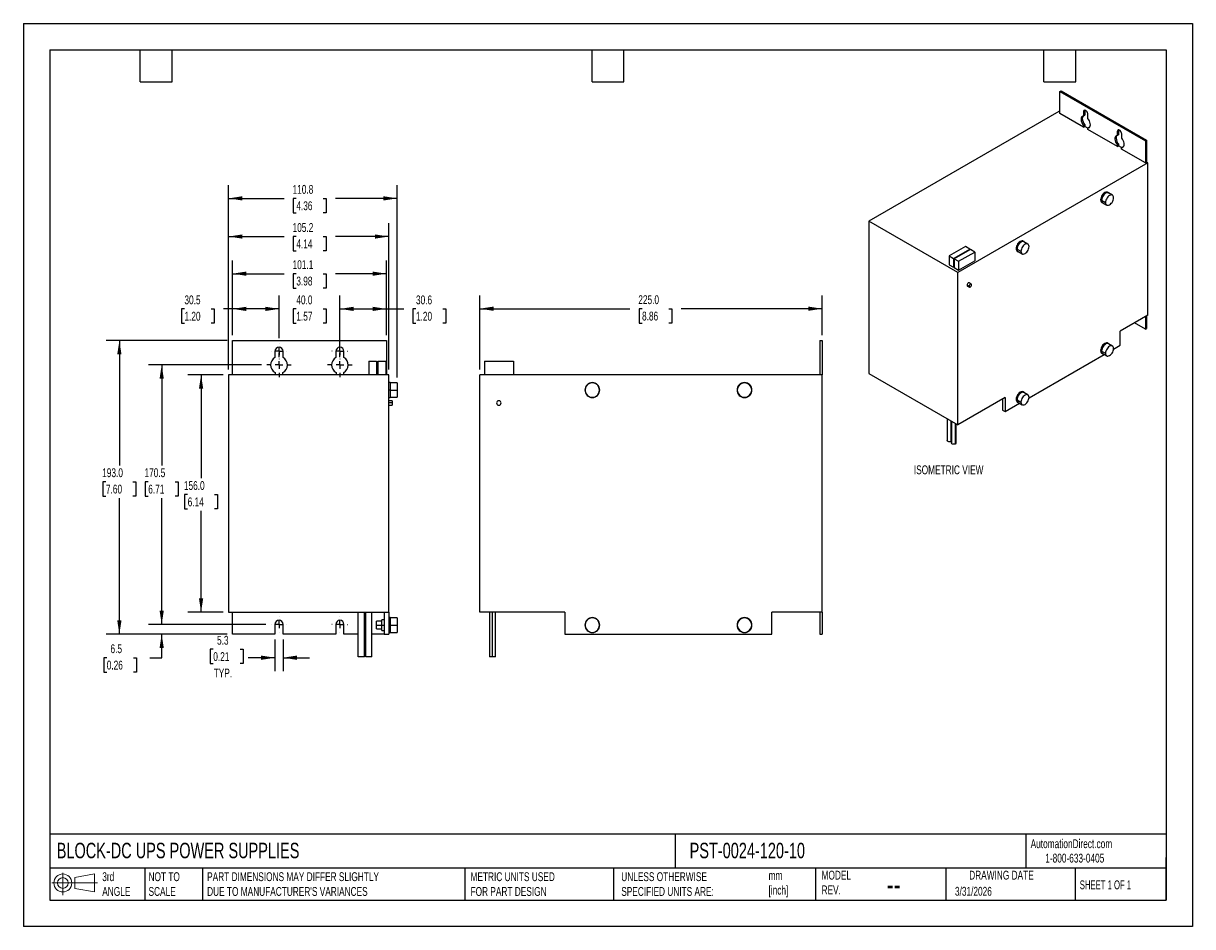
# Model space of a CAD drawing. Header units: millimetres. Extents: x 0 to 768, y 0 to 594.
import ezdxf

# ---------------------------------------------------------------- set-up
doc = ezdxf.new("R2010")
doc.units = ezdxf.units.MM
doc.header["$LTSCALE"] = 2.75
doc.linetypes.add('CENTERX2', pattern=[20.32, 12.7, -2.54, 2.54, -2.54])
doc.layers.add('CENTER', color=40, linetype='CENTERX2')
doc.layers.add('DIMENSIONS', color=140, linetype='Continuous', lineweight=25)
doc.layers.add('TEXT', color=140, linetype='Continuous', lineweight=25)
doc.styles.add('SLDTEXTSTYLE0', font='TXT', dxfattribs={"width": 0.7})
doc.styles.add('SLDTEXTSTYLE1', font='TXT', dxfattribs={"width": 0.65})
doc.dimstyles.new('SLDDIMSTYLE0', dxfattribs={"dimtxt": 5.934521, "dimasz": 9.0805, "dimexe": 0, "dimexo": 0.0625, "dimgap": 1.48363, "dimtad": 0, "dimtih": 1, "dimtoh": 1, "dimdec": 1, "dimrnd": 1e-09, "dimzin": 4, "dimdsep": 46, "dimtxsty": 'SLDTEXTSTYLE0', "dimsah": 1, "dimcen": 0.09, "dimadec": 0, "dimazin": 1, "dimtfac": 1, "dimtdec": 1, "dimtofl": 0, "dimtmove": 0, "dimatfit": 3, "dimfxl": 0, "dimfrac": 2, "dimtolj": 1, "dimtzin": 12, "dimarcsym": 0})
doc.dimstyles.new('SLDDIMSTYLE1', dxfattribs={"dimtxt": 5.934521, "dimasz": 9.0805, "dimexe": 0, "dimexo": 0.0625, "dimgap": 1.48363, "dimtad": 0, "dimtih": 1, "dimtoh": 1, "dimdec": 1, "dimrnd": 1e-09, "dimzin": 4, "dimdsep": 46, "dimtxsty": 'SLDTEXTSTYLE0', "dimsah": 1, "dimcen": 0.09, "dimadec": 0, "dimazin": 1, "dimtfac": 1, "dimtdec": 1, "dimtmove": 0, "dimatfit": 0, "dimfxl": 0, "dimfrac": 2, "dimtolj": 1, "dimtzin": 12, "dimarcsym": 0})
doc.dimstyles.new('SLDDIMSTYLE2', dxfattribs={"dimtxt": 5.934521, "dimasz": 9.0805, "dimexe": 0, "dimexo": 0.0625, "dimgap": 1.48363, "dimtad": 0, "dimtih": 1, "dimtoh": 1, "dimdec": 1, "dimrnd": 1e-09, "dimzin": 12, "dimdsep": 46, "dimtxsty": 'SLDTEXTSTYLE0', "dimsah": 1, "dimcen": 0.09, "dimadec": 0, "dimazin": 3, "dimtfac": 1, "dimtdec": 1, "dimtofl": 0, "dimtmove": 0, "dimatfit": 3, "dimfxl": 0, "dimfrac": 2, "dimtolj": 1, "dimtzin": 12, "dimarcsym": 0})
doc.dimstyles.new('SLDDIMSTYLE3', dxfattribs={"dimtxt": 5.934521, "dimasz": 9.0805, "dimexe": 0, "dimexo": 0.0625, "dimgap": 1.48363, "dimtad": 0, "dimtih": 1, "dimtoh": 1, "dimdec": 1, "dimrnd": 1e-09, "dimzin": 12, "dimdsep": 46, "dimtxsty": 'SLDTEXTSTYLE0', "dimsah": 1, "dimcen": 0.09, "dimadec": 0, "dimazin": 3, "dimtfac": 1, "dimtdec": 1, "dimtmove": 0, "dimatfit": 0, "dimfxl": 0, "dimfrac": 2, "dimtolj": 1, "dimtzin": 12, "dimarcsym": 0})

# ---------------------------------------------------------------- blocks, each defined once
blk = doc.blocks.new('Block11')
at = {"color": 7, "linetype": 'Continuous', "lineweight": 18}
for p, q in [((0, 7.92), (29.9, 7.92)), ((7.12, 14.6), (7.12, 0)), ((15.07, 11.46), (27.98, 13.84)), ((15.07, 4.39), (15.07, 11.46)), ((27.98, 13.84), (27.98, 2.01)), ((15.07, 4.39), (27.98, 2.01))]:
    blk.add_line(p, q, dxfattribs=at)
for radius in [5.91, 3.54]:
    blk.add_circle((7.12, 7.92), radius, dxfattribs=at)
blk = doc.blocks.new('Block12')
at = {"color": 7, "linetype": 'Continuous'}
blk.add_blockref('Block11', (0, 0), dxfattribs=at)
blk = doc.blocks.new('_D')
at = {"layer": 'DIMENSIONS'}
for p, q in [((299.88, 366.2), (299.88, 414.91)), ((524.88, 388.7), (524.88, 414.91)), ((299.88, 406.18), (398.51, 406.18)), ((406.55, 406.18), (404.56, 406.18)), ((404.56, 406.18), (404.56, 396.75)), ((424.19, 406.18), (426.18, 406.18)), ((426.18, 406.18), (426.18, 396.75)), ((524.88, 406.18), (432.23, 406.18)), ((404.56, 396.75), (406.55, 396.75)), ((426.18, 396.75), (424.19, 396.75))]:
    blk.add_line(p, q, dxfattribs=at)
for points in [[(299.88, 406.18), (308.96, 404.78), (308.96, 407.58)], [(524.88, 406.18), (515.8, 407.58), (515.8, 404.78)]]:
    blk.add_solid(points, dxfattribs=at)
at = {"layer": 'DIMENSIONS', "char_height": 5.821, "attachment_point": 1, "style": 'SLDTEXTSTYLE0'}
for s, insert in [('225.0', (404.08, 415.01)), ('8.86', (406.55, 404.25))]:
    blk.add_mtext(s, dxfattribs=dict(at, insert=insert))
blk = doc.blocks.new('_D_1')
at = {"layer": 'DIMENSIONS'}
for p, q in [((167.99, 386.89), (167.99, 414.79)), ((207.99, 386.89), (207.99, 414.79)), ((167.99, 406.06), (150.53, 406.06)), ((179.37, 406.06), (177.38, 406.06)), ((177.38, 406.06), (177.38, 396.63)), ((197, 406.06), (199, 406.06)), ((199, 406.06), (199, 396.63)), ((207.99, 406.06), (225.45, 406.06)), ((177.38, 396.63), (179.37, 396.63)), ((199, 396.63), (197, 396.63))]:
    blk.add_line(p, q, dxfattribs=at)
for points in [[(167.99, 406.06), (158.91, 407.46), (158.91, 404.66)], [(207.99, 406.06), (217.07, 404.66), (217.07, 407.46)]]:
    blk.add_solid(points, dxfattribs=at)
at = {"layer": 'DIMENSIONS', "char_height": 5.821, "attachment_point": 1, "style": 'SLDTEXTSTYLE0'}
for s, insert in [('40.0', (179.37, 414.89)), ('1.57', (179.37, 404.13))]:
    blk.add_mtext(s, dxfattribs=dict(at, insert=insert))
blk = doc.blocks.new('_D_2')
at = {"layer": 'DIMENSIONS'}
for p, q in [((137.49, 388.7), (137.49, 437.93)), ((238.59, 388.7), (238.59, 437.93)), ((137.49, 429.2), (171.33, 429.2)), ((179.37, 429.2), (177.38, 429.2)), ((177.38, 429.2), (177.38, 419.77)), ((197, 429.2), (199, 429.2)), ((199, 429.2), (199, 419.77)), ((238.59, 429.2), (205.05, 429.2)), ((177.38, 419.77), (179.37, 419.77)), ((199, 419.77), (197, 419.77))]:
    blk.add_line(p, q, dxfattribs=at)
for points in [[(137.49, 429.2), (146.57, 427.81), (146.57, 430.6)], [(238.59, 429.2), (229.51, 430.6), (229.51, 427.81)]]:
    blk.add_solid(points, dxfattribs=at)
at = {"layer": 'DIMENSIONS', "char_height": 5.821, "attachment_point": 1, "style": 'SLDTEXTSTYLE0'}
for s, insert in [('101.1', (176.9, 438.03)), ('3.98', (179.37, 427.27))]:
    blk.add_mtext(s, dxfattribs=dict(at, insert=insert))
blk = doc.blocks.new('_D_3')
at = {"layer": 'DIMENSIONS'}
for p, q in [((134.89, 366.2), (134.89, 462.35)), ((240.09, 366.2), (240.09, 462.35)), ((134.89, 453.62), (171.33, 453.62)), ((179.37, 453.62), (177.38, 453.62)), ((177.38, 453.62), (177.38, 444.18)), ((197, 453.62), (199, 453.62)), ((199, 453.62), (199, 444.18)), ((240.09, 453.62), (205.05, 453.62)), ((177.38, 444.18), (179.37, 444.18)), ((199, 444.18), (197, 444.18))]:
    blk.add_line(p, q, dxfattribs=at)
for points in [[(134.89, 453.62), (143.97, 452.22), (143.97, 455.01)], [(240.09, 453.62), (231.01, 455.01), (231.01, 452.22)]]:
    blk.add_solid(points, dxfattribs=at)
at = {"layer": 'DIMENSIONS', "char_height": 5.821, "attachment_point": 1, "style": 'SLDTEXTSTYLE0'}
for s, insert in [('105.2', (176.9, 462.45)), ('4.14', (179.37, 451.69))]:
    blk.add_mtext(s, dxfattribs=dict(at, insert=insert))
blk = doc.blocks.new('_D_4')
at = {"layer": 'DIMENSIONS'}
for p, q in [((134.89, 366.2), (134.89, 487.43)), ((245.72, 360.95), (245.72, 487.43)), ((134.89, 478.7), (171.33, 478.7)), ((179.37, 478.7), (177.38, 478.7)), ((177.38, 478.7), (177.38, 469.27)), ((197, 478.7), (199, 478.7)), ((199, 478.7), (199, 469.27)), ((245.72, 478.7), (205.05, 478.7)), ((177.38, 469.27), (179.37, 469.27)), ((199, 469.27), (197, 469.27))]:
    blk.add_line(p, q, dxfattribs=at)
for points in [[(134.89, 478.7), (143.97, 477.31), (143.97, 480.1)], [(245.72, 478.7), (236.64, 480.1), (236.64, 477.31)]]:
    blk.add_solid(points, dxfattribs=at)
at = {"layer": 'DIMENSIONS', "char_height": 5.821, "attachment_point": 1, "style": 'SLDTEXTSTYLE0'}
for s, insert in [('110.8', (176.9, 487.53)), ('4.36', (179.37, 476.77))]:
    blk.add_mtext(s, dxfattribs=dict(at, insert=insert))
blk = doc.blocks.new('_D_5')
at = {"layer": 'DIMENSIONS'}
for p, q in [((156.46, 369.2), (82.16, 369.2)), ((90.89, 369.2), (90.89, 303.21)), ((82.07, 292.45), (80.08, 292.45)), ((80.08, 292.45), (80.08, 283.02)), ((99.71, 292.45), (101.7, 292.45)), ((101.7, 292.45), (101.7, 283.02)), ((80.08, 283.02), (82.07, 283.02)), ((90.89, 198.7), (90.89, 281.69)), ((101.7, 283.02), (99.71, 283.02)), ((159.31, 198.7), (82.16, 198.7))]:
    blk.add_line(p, q, dxfattribs=at)
for points in [[(90.89, 369.2), (89.49, 360.12), (92.29, 360.12)], [(90.89, 198.7), (92.29, 207.78), (89.49, 207.78)]]:
    blk.add_solid(points, dxfattribs=at)
at = {"layer": 'DIMENSIONS', "char_height": 5.821, "attachment_point": 1, "style": 'SLDTEXTSTYLE0'}
for s, insert in [('170.5', (79.61, 301.28)), ('6.71', (82.07, 290.52))]:
    blk.add_mtext(s, dxfattribs=dict(at, insert=insert))
blk = doc.blocks.new('_D_6')
at = {"layer": 'DIMENSIONS'}
for p, q in [((131.4, 362.7), (108.05, 362.7)), ((116.78, 362.7), (116.78, 294.79)), ((107.96, 284.03), (105.97, 284.03)), ((105.97, 284.03), (105.97, 274.6)), ((125.6, 284.03), (127.59, 284.03)), ((127.59, 284.03), (127.59, 274.6)), ((105.97, 274.6), (107.96, 274.6)), ((116.78, 206.7), (116.78, 273.27)), ((127.59, 274.6), (125.6, 274.6)), ((131.4, 206.7), (108.05, 206.7))]:
    blk.add_line(p, q, dxfattribs=at)
for points in [[(116.78, 362.7), (115.38, 353.62), (118.18, 353.62)], [(116.78, 206.7), (118.18, 215.78), (115.38, 215.78)]]:
    blk.add_solid(points, dxfattribs=at)
at = {"layer": 'DIMENSIONS', "char_height": 5.821, "attachment_point": 1, "style": 'SLDTEXTSTYLE0'}
for s, insert in [('156.0', (105.49, 292.86)), ('6.14', (107.96, 282.1))]:
    blk.add_mtext(s, dxfattribs=dict(at, insert=insert))
blk = doc.blocks.new('_D_7')
at = {"layer": 'DIMENSIONS'}
for p, q in [((134, 385.2), (54.36, 385.2)), ((63.09, 385.2), (63.09, 303.21)), ((54.27, 292.45), (52.28, 292.45)), ((52.28, 292.45), (52.28, 283.02)), ((71.91, 292.45), (73.9, 292.45)), ((73.9, 292.45), (73.9, 283.02)), ((52.28, 283.02), (54.27, 283.02)), ((63.09, 192.2), (63.09, 281.69)), ((73.9, 283.02), (71.91, 283.02)), ((134, 192.2), (54.36, 192.2))]:
    blk.add_line(p, q, dxfattribs=at)
for points in [[(63.09, 385.2), (61.69, 376.12), (64.49, 376.12)], [(63.09, 192.2), (64.49, 201.28), (61.69, 201.28)]]:
    blk.add_solid(points, dxfattribs=at)
at = {"layer": 'DIMENSIONS', "char_height": 5.821, "attachment_point": 1, "style": 'SLDTEXTSTYLE0'}
for s, insert in [('193.0', (51.8, 301.28)), ('7.60', (54.27, 290.52))]:
    blk.add_mtext(s, dxfattribs=dict(at, insert=insert))
blk = doc.blocks.new('_D_8')
at = {"layer": 'DIMENSIONS'}
for p, q in [((90.89, 198.7), (90.89, 216.17)), ((159.31, 198.7), (82.16, 198.7)), ((134, 192.2), (82.16, 192.2)), ((90.89, 176.76), (90.89, 192.2)), ((54.78, 176.76), (52.79, 176.76)), ((52.79, 176.76), (52.79, 167.33)), ((72.42, 176.76), (74.41, 176.76)), ((74.41, 176.76), (74.41, 167.33)), ((83.12, 176.76), (90.89, 176.76)), ((52.79, 167.33), (54.78, 167.33)), ((74.41, 167.33), (72.42, 167.33))]:
    blk.add_line(p, q, dxfattribs=at)
for points in [[(90.89, 198.7), (92.29, 207.78), (89.49, 207.78)], [(90.89, 192.2), (89.49, 183.12), (92.29, 183.12)]]:
    blk.add_solid(points, dxfattribs=at)
at = {"layer": 'DIMENSIONS', "char_height": 5.821, "attachment_point": 1, "style": 'SLDTEXTSTYLE0'}
for s, insert in [('6.5', (57.25, 185.59)), ('0.26', (54.78, 174.83))]:
    blk.add_mtext(s, dxfattribs=dict(at, insert=insert))
blk = doc.blocks.new('_D_9')
at = {"layer": 'DIMENSIONS'}
for p, q in [((165.34, 188.71), (165.34, 168.03)), ((170.64, 188.71), (170.64, 168.03)), ((124.79, 182.31), (122.79, 182.31)), ((122.79, 182.31), (122.79, 172.88)), ((142.42, 182.31), (144.41, 182.31)), ((144.41, 182.31), (144.41, 172.88)), ((165.34, 176.76), (147.74, 176.76)), ((170.64, 176.76), (188.1, 176.76)), ((122.79, 172.88), (124.79, 172.88)), ((144.41, 172.88), (142.42, 172.88))]:
    blk.add_line(p, q, dxfattribs=at)
for points in [[(165.34, 176.76), (156.26, 178.16), (156.26, 175.37)], [(170.64, 176.76), (179.72, 175.37), (179.72, 178.16)]]:
    blk.add_solid(points, dxfattribs=at)
at = {"layer": 'DIMENSIONS', "char_height": 5.821, "attachment_point": 1, "style": 'SLDTEXTSTYLE0'}
for s, insert in [('5.3', (127.25, 191.15)), ('0.21', (124.79, 180.39)), ('TYP.', (125.07, 169.63))]:
    blk.add_mtext(s, dxfattribs=dict(at, insert=insert))
blk = doc.blocks.new('_D_10')
at = {"layer": 'DIMENSIONS'}
for p, q in [((137.49, 388.7), (137.49, 414.79)), ((167.99, 386.89), (167.99, 414.79)), ((105.83, 406.06), (103.84, 406.06)), ((103.84, 406.06), (103.84, 396.63)), ((123.47, 406.06), (125.46, 406.06)), ((125.46, 406.06), (125.46, 396.63)), ((137.49, 406.06), (131.51, 406.06)), ((167.99, 406.06), (137.49, 406.06)), ((103.84, 396.63), (105.83, 396.63)), ((125.46, 396.63), (123.47, 396.63))]:
    blk.add_line(p, q, dxfattribs=at)
for points in [[(137.49, 406.06), (146.57, 404.66), (146.57, 407.46)], [(167.99, 406.06), (158.91, 407.46), (158.91, 404.66)]]:
    blk.add_solid(points, dxfattribs=at)
at = {"layer": 'DIMENSIONS', "char_height": 5.821, "attachment_point": 1, "style": 'SLDTEXTSTYLE0'}
for s, insert in [('30.5', (105.83, 414.89)), ('1.20', (105.83, 404.13))]:
    blk.add_mtext(s, dxfattribs=dict(at, insert=insert))
blk = doc.blocks.new('_D_11')
at = {"layer": 'DIMENSIONS'}
for p, q in [((207.99, 380.74), (207.99, 414.79)), ((238.59, 388.7), (238.59, 414.79)), ((207.99, 406.06), (238.59, 406.06)), ((238.59, 406.06), (249.94, 406.06)), ((257.99, 406.06), (255.99, 406.06)), ((255.99, 406.06), (255.99, 396.63)), ((275.62, 406.06), (277.61, 406.06)), ((277.61, 406.06), (277.61, 396.63)), ((255.99, 396.63), (257.99, 396.63)), ((277.61, 396.63), (275.62, 396.63))]:
    blk.add_line(p, q, dxfattribs=at)
for points in [[(207.99, 406.06), (217.07, 404.66), (217.07, 407.46)], [(238.59, 406.06), (229.51, 407.46), (229.51, 404.66)]]:
    blk.add_solid(points, dxfattribs=at)
at = {"layer": 'DIMENSIONS', "char_height": 5.821, "attachment_point": 1, "style": 'SLDTEXTSTYLE0'}
for s, insert in [('30.6', (257.99, 414.89)), ('1.20', (257.99, 404.13))]:
    blk.add_mtext(s, dxfattribs=dict(at, insert=insert))
blk = doc.blocks.new('SW_CENTERMARKSYMBOL_0')
at = {"layer": 'CENTER', "color": 0}
for p, q in [((0, 5.08), (0, 8.04)), ((-5.08, 0), (-8.04, 0)), ((0, 0), (-2.54, 0)), ((0, 0), (0, 2.54)), ((0, 0), (0, -2.54)), ((0, 0), (2.54, 0)), ((5.08, 0), (8.04, 0)), ((0, -5.08), (0, -8.04))]:
    blk.add_line(p, q, dxfattribs=at)
blk = doc.blocks.new('SW_CENTERMARKSYMBOL_1')
at = {"layer": 'CENTER', "color": 0}
for p, q in [((0, 5.08), (0, 8.04)), ((-5.08, 0), (-8.04, 0)), ((0, 0), (-2.54, 0)), ((0, 0), (0, 2.54)), ((0, 0), (0, -2.54)), ((0, 0), (2.54, 0)), ((5.08, 0), (8.04, 0)), ((0, -5.08), (0, -8.04))]:
    blk.add_line(p, q, dxfattribs=at)
blk = doc.blocks.new('SW_CENTERMARKSYMBOL_2')
at = {"layer": 'CENTER', "color": 0}
for p, q in [((-5.08, 0), (-5.19, 0)), ((0, 0), (-2.54, 0)), ((0, 5.08), (0, 5.19)), ((0, 0), (0, 2.54)), ((0, 0), (0, -2.54)), ((0, 0), (2.54, 0)), ((5.08, 0), (5.19, 0)), ((0, -5.08), (0, -5.19))]:
    blk.add_line(p, q, dxfattribs=at)
blk = doc.blocks.new('SW_CENTERMARKSYMBOL_3')
at = {"layer": 'CENTER', "color": 0}
for p, q in [((-5.08, 0), (-5.19, 0)), ((0, 0), (-2.54, 0)), ((0, 5.08), (0, 5.19)), ((0, 0), (0, 2.54)), ((0, 0), (0, -2.54)), ((0, 0), (2.54, 0)), ((5.08, 0), (5.19, 0)), ((0, -5.08), (0, -5.19))]:
    blk.add_line(p, q, dxfattribs=at)
blk = doc.blocks.new('SW_CENTERMARKSYMBOL_4')
at = {"layer": 'CENTER', "color": 0}
for p, q in [((-5.08, 0), (-5.19, 0)), ((0, 0), (-2.54, 0)), ((0, 5.08), (0, 5.19)), ((0, 0), (0, 2.54)), ((0, 0), (0, -2.54)), ((0, 0), (2.54, 0)), ((5.08, 0), (5.19, 0)), ((0, -5.08), (0, -5.19))]:
    blk.add_line(p, q, dxfattribs=at)
blk = doc.blocks.new('SW_CENTERMARKSYMBOL_5')
at = {"layer": 'CENTER', "color": 0}
for p, q in [((-5.08, 0), (-5.19, 0)), ((0, 0), (-2.54, 0)), ((0, 5.08), (0, 5.19)), ((0, 0), (0, 2.54)), ((0, 0), (0, -2.54)), ((0, 0), (2.54, 0)), ((5.08, 0), (5.19, 0)), ((0, -5.08), (0, -5.19))]:
    blk.add_line(p, q, dxfattribs=at)

msp = doc.modelspace()

# ---------------------------------------------------------------- linework, layer by layer
at = {"color": 7, "linetype": 'Continuous'}
for p, q in [((0.01, 593.73), (0.01, 0.01)), ((0.01, 593.73), (768.36, 593.73)), ((768.36, 593.73), (768.36, 0.01)), ((768.36, 0.01), (0.01, 0.01))]:
    msp.add_line(p, q, dxfattribs=at)
for p, q in [((681.14, 548.97), (681.98, 549.45)), ((681.14, 534.54), (681.14, 548.97)), ((681.14, 548.97), (737.31, 516.55)), ((681.98, 549.45), (738.15, 517.03)), ((680.53, 535.85), (555.53, 463.69)), ((681.14, 535.5), (680.53, 535.85)), ((696.7, 525.56), (681.14, 534.54)), ((695.03, 530.69), (695.87, 531.17)), ((696.62, 535.55), (697.45, 536.03)), ((696.62, 535.55), (696.62, 532.87)), ((696.62, 532.87), (697.45, 533.35)), ((697.45, 536.03), (697.45, 533.35)), ((699.56, 531.17), (699.56, 533.85)), ((696.7, 526.58), (697.53, 527.06)), ((696.7, 526.58), (696.7, 525.56)), ((696.7, 525.56), (697.53, 526.04)), ((697.53, 527.06), (697.53, 526.04)), ((699.48, 524.92), (697.53, 526.04)), ((699.48, 524.98), (700.31, 525.46)), ((699.48, 523.95), (699.48, 524.98)), ((718.92, 512.73), (699.48, 523.95)), ((700.31, 525.46), (700.63, 525.49)), ((718.84, 522.72), (719.67, 523.2)), ((718.84, 522.72), (718.84, 520.04)), ((719.67, 523.2), (719.67, 520.52)), ((717.26, 517.86), (718.09, 518.34)), ((718.84, 520.04), (719.67, 520.52)), ((721.79, 518.34), (721.79, 521.02)), ((737.31, 516.55), (738.15, 517.03)), ((737.31, 516.55), (737.31, 502.11)), ((738.15, 517.03), (738.15, 502.59)), ((718.92, 513.75), (719.76, 514.24)), ((718.92, 513.75), (718.92, 512.73)), ((718.92, 512.73), (719.76, 513.21)), ((719.76, 514.24), (719.76, 513.21)), ((721.7, 512.09), (719.76, 513.21)), ((721.7, 512.15), (722.54, 512.63)), ((721.7, 511.12), (721.7, 512.15)), ((737.31, 502.11), (721.7, 511.12)), ((722.54, 512.63), (722.85, 512.66)), ((738.98, 502.11), (613.97, 429.95)), ((737.31, 502.11), (738.15, 502.59)), ((738.98, 502.11), (738.15, 502.59)), ((738.98, 402.03), (738.98, 502.11)), ((708.48, 477.45), (707.92, 477.77)), ((708.56, 477.49), (711.13, 476.01)), ((713.13, 482.35), (712.57, 482.67)), ((715.64, 480.76), (713.07, 482.25)), ((708.72, 476), (709.28, 475.68)), ((709.34, 475.79), (711.91, 474.3)), ((613.97, 429.95), (555.53, 463.69)), ((555.53, 463.69), (555.53, 363.6)), ((619.02, 447.01), (608.41, 440.89)), ((621.87, 445.37), (619.02, 447.01)), ((652.92, 445.37), (652.37, 445.69)), ((657.57, 450.28), (657.01, 450.6)), ((660.08, 448.69), (657.51, 450.18)), ((608.41, 440.89), (611.26, 439.24)), ((608.41, 440.89), (608.41, 435.11)), ((611.26, 439.24), (621.87, 445.37)), ((611.26, 439.24), (611.26, 433.47)), ((622.36, 445.09), (611.75, 438.96)), ((611.75, 438.96), (611.75, 433.19)), ((611.75, 438.96), (614.6, 437.32)), ((614.6, 437.32), (625.21, 443.44)), ((621.87, 445.37), (621.87, 444.81)), ((625.21, 443.44), (622.36, 445.09)), ((625.21, 443.44), (625.21, 437.67)), ((653, 445.42), (655.58, 443.94)), ((653.16, 443.93), (653.72, 443.61)), ((653.78, 443.71), (656.35, 442.23)), ((608.41, 435.11), (611.26, 433.47)), ((611.26, 433.47), (611.75, 433.75)), ((611.75, 433.19), (614.6, 431.54)), ((614.6, 431.54), (625.21, 437.67)), ((614.6, 437.32), (614.6, 431.54)), ((613.97, 329.86), (613.97, 429.95)), ((622.84, 422.4), (621.56, 423.14)), ((621.42, 420.9), (620.14, 421.64)), ((620.39, 421.1), (621.66, 420.36)), ((738.98, 402.03), (720.65, 391.44)), ((737.31, 401.06), (737.31, 392.72)), ((738.15, 401.55), (738.15, 393.2)), ((737.31, 392.72), (730.09, 396.89)), ((737.31, 392.72), (738.15, 393.2)), ((137.49, 362.7), (137.49, 385.2)), ((137.49, 385.2), (238.59, 385.2)), ((238.59, 385.2), (238.59, 362.7)), ((523.38, 385.2), (524.88, 385.2)), ((523.38, 385.2), (523.38, 362.7)), ((524.88, 385.2), (524.88, 362.7)), ((720.65, 382.14), (720.65, 391.44)), ((165.34, 378.2), (165.34, 374.02)), ((170.64, 374.02), (170.64, 378.2)), ((205.34, 378.2), (205.34, 374.02)), ((210.64, 374.02), (210.64, 378.2)), ((708.48, 378.32), (707.92, 378.64)), ((708.56, 378.37), (711.13, 376.89)), ((708.72, 376.88), (709.28, 376.56)), ((709.34, 376.66), (711.91, 375.18)), ((713.13, 383.23), (712.57, 383.55)), ((715.64, 381.64), (713.07, 383.13)), ((716.4, 379.69), (720.65, 382.14)), ((227.03, 371.7), (227.03, 362.7)), ((227.03, 371.7), (232.16, 371.7)), ((232.16, 371.7), (232.16, 362.7)), ((233.03, 371.7), (233.03, 362.7)), ((233.03, 371.7), (238.16, 371.7)), ((238.16, 371.7), (238.16, 362.7)), ((302.93, 371.7), (302.93, 362.7)), ((302.93, 371.7), (322.03, 371.7)), ((322.03, 371.7), (322.03, 362.7)), ((660.85, 347.62), (710.25, 376.14)), ((240.09, 362.7), (134.89, 362.7)), ((134.89, 362.7), (134.89, 206.7)), ((165.49, 364.3), (165.49, 362.7)), ((170.49, 362.7), (170.49, 364.3)), ((205.49, 364.3), (205.49, 362.7)), ((210.49, 362.7), (210.49, 364.3)), ((240.09, 206.7), (240.09, 362.7)), ((299.88, 206.7), (299.88, 362.7)), ((524.88, 362.7), (299.88, 362.7)), ((524.88, 206.7), (524.88, 362.7)), ((555.53, 363.6), (613.97, 329.86)), ((241.09, 357.6), (240.09, 357.6)), ((241.09, 357.6), (241.09, 352.7)), ((245.72, 357.45), (241.09, 357.45)), ((245.72, 357.45), (245.72, 352.7)), ((241.09, 352.7), (240.09, 352.7)), ((240.09, 347.8), (241.09, 347.8)), ((241.09, 352.7), (241.09, 347.8)), ((241.09, 352.7), (245.72, 352.7)), ((241.09, 347.95), (245.72, 347.95)), ((245.72, 352.7), (245.72, 347.95)), ((645.09, 347.82), (613.97, 329.86)), ((643.42, 346.86), (643.42, 339.48)), ((645.09, 347.82), (645.09, 338.52)), ((652.92, 346.25), (652.37, 346.57)), ((653, 346.3), (655.58, 344.81)), ((657.57, 351.16), (657.01, 351.48)), ((660.08, 349.57), (657.51, 351.05)), ((242.39, 345.7), (240.09, 345.7)), ((242.39, 344.2), (240.09, 344.2)), ((240.09, 342.7), (242.39, 342.7)), ((242.39, 345.7), (242.39, 344.2)), ((242.39, 344.2), (242.39, 342.7)), ((643.42, 339.48), (645.09, 338.52)), ((645.09, 338.52), (654.69, 344.06)), ((653.16, 344.81), (653.72, 344.49)), ((653.78, 344.59), (656.35, 343.1)), ((607.1, 333.83), (607.1, 319.57)), ((609.78, 318.93), (609.78, 332.28)), ((609.87, 332.23), (609.87, 317.97)), ((612.55, 317.33), (612.55, 330.68)), ((613.01, 317.97), (613.01, 330.42)), ((609.87, 318.98), (609.78, 318.93)), ((134.89, 206.7), (240.09, 206.7)), ((137.49, 192.2), (137.49, 206.7)), ((220.1, 177.44), (220.1, 206.7)), ((224.1, 177.44), (224.1, 206.7)), ((225.09, 177.44), (225.09, 206.7)), ((229.09, 177.44), (229.09, 206.7)), ((235.59, 200.7), (232.09, 200.7)), ((232.09, 198.2), (232.09, 200.7)), ((237.09, 201.7), (235.59, 201.7)), ((235.59, 198.2), (235.59, 201.7)), ((237.09, 206.7), (237.09, 192.2)), ((240.09, 206.7), (240.09, 192.2)), ((241.09, 203.1), (240.09, 203.1)), ((241.09, 203.1), (241.09, 198.2)), ((245.72, 202.95), (241.09, 202.95)), ((245.72, 202.95), (245.72, 198.2)), ((355.88, 206.7), (299.88, 206.7)), ((306.32, 206.7), (306.32, 177.44)), ((308.32, 177.44), (308.32, 206.7)), ((310.32, 177.44), (310.32, 206.7)), ((355.88, 206.7), (355.88, 192.2)), ((524.88, 206.7), (491.88, 206.7)), ((491.88, 192.2), (491.88, 206.7)), ((523.38, 206.7), (523.38, 192.2)), ((524.88, 206.7), (524.88, 192.2)), ((165.34, 192.2), (137.49, 192.2)), ((165.34, 198.7), (165.34, 192.2)), ((170.64, 192.2), (170.64, 198.7)), ((205.34, 192.2), (170.64, 192.2)), ((205.34, 198.7), (205.34, 192.2)), ((210.64, 192.2), (210.64, 198.7)), ((220.1, 192.2), (210.64, 192.2)), ((225.09, 192.2), (224.1, 192.2)), ((237.09, 192.2), (229.09, 192.2)), ((232.09, 198.2), (235.59, 198.2)), ((232.09, 195.7), (232.09, 198.2)), ((232.09, 195.7), (235.59, 195.7)), ((235.59, 194.7), (235.59, 198.2)), ((235.59, 198.2), (237.09, 198.2)), ((235.59, 194.7), (237.09, 194.7)), ((237.09, 192.2), (240.09, 192.2)), ((241.09, 198.2), (240.09, 198.2)), ((240.09, 193.3), (241.09, 193.3)), ((241.09, 198.2), (241.09, 193.3)), ((241.09, 198.2), (245.72, 198.2)), ((241.09, 193.45), (245.72, 193.45)), ((245.72, 198.2), (245.72, 193.45)), ((355.88, 192.2), (491.88, 192.2)), ((523.38, 192.2), (524.88, 192.2)), ((224.1, 177.44), (220.1, 177.44)), ((229.09, 177.44), (225.09, 177.44)), ((308.32, 177.44), (306.32, 177.44)), ((310.32, 177.44), (308.32, 177.44))]:
    msp.add_line(p, q)
at = {"flags": 128}
for points in [[(699.56, 533.85), (699.49, 534.42), (699.28, 535.01), (698.96, 535.57), (698.54, 536.05), (698.09, 536.4), (697.63, 536.58), (697.22, 536.57), (696.9, 536.39), (696.69, 536.03), (696.62, 535.55)], [(697.55, 536.59), (697.52, 536.51), (697.45, 536.03)], [(699.48, 524.98), (700.03, 525.08), (700.49, 525.36), (700.84, 525.8), (701.06, 526.4), (701.15, 527.11), (701.08, 527.9), (700.88, 528.75), (700.55, 529.6), (700.1, 530.42), (699.56, 531.17)], [(721.79, 521.02), (721.71, 521.59), (721.5, 522.18), (721.18, 522.75), (720.77, 523.22), (720.31, 523.57), (719.86, 523.75), (719.45, 523.74), (719.12, 523.56), (718.91, 523.2), (718.84, 522.72)], [(719.78, 523.76), (719.75, 523.68), (719.67, 523.2)], [(721.7, 512.15), (722.25, 512.25), (722.72, 512.53), (723.07, 512.98), (723.29, 513.57), (723.37, 514.28), (723.31, 515.07), (723.11, 515.92), (722.77, 516.77), (722.33, 517.59), (721.79, 518.34)], [(712.57, 482.67), (712.34, 482.78), (711.83, 482.85), (711.25, 482.75), (710.65, 482.48), (710.04, 482.05), (709.46, 481.49), (708.95, 480.82), (708.52, 480.07), (708.19, 479.29), (707.99, 478.51), (707.92, 477.77)], [(713.54, 481.98), (713.33, 482.21), (712.9, 482.46), (712.38, 482.53), (711.81, 482.43), (711.2, 482.16), (710.6, 481.73), (710.02, 481.17), (709.5, 480.5), (709.07, 479.75), (708.75, 478.97), (708.55, 478.18), (708.48, 477.45)], [(713.07, 482.25), (712.85, 482.35), (712.35, 482.42), (711.79, 482.33), (711.2, 482.06), (710.61, 481.65), (710.06, 481.1), (709.56, 480.45), (709.14, 479.73), (708.82, 478.97), (708.63, 478.21), (708.56, 477.49)], [(716.41, 479.06), (716.35, 479.7), (716.15, 480.23), (715.84, 480.62), (715.42, 480.86), (714.92, 480.94), (714.36, 480.84), (713.77, 480.58), (713.19, 480.16), (712.63, 479.62), (712.13, 478.97), (711.71, 478.24), (711.4, 477.48), (711.2, 476.73), (711.13, 476.01)], [(711.13, 476.01), (711.2, 475.37), (711.4, 474.84), (711.71, 474.44), (712.13, 474.2), (712.63, 474.13), (713.19, 474.22), (713.77, 474.48), (714.36, 474.9), (714.92, 475.45), (715.42, 476.1), (715.84, 476.82), (716.15, 477.58), (716.35, 478.34), (716.41, 479.06)], [(657.01, 450.6), (656.78, 450.7), (656.27, 450.78), (655.69, 450.68), (655.09, 450.41), (654.48, 449.98), (653.91, 449.42), (653.39, 448.74), (652.96, 448), (652.63, 447.21), (652.43, 446.43), (652.37, 445.69)], [(657.98, 449.9), (657.77, 450.13), (657.34, 450.38), (656.82, 450.46), (656.25, 450.36), (655.64, 450.09), (655.04, 449.66), (654.46, 449.09), (653.95, 448.42), (653.51, 447.68), (653.19, 446.89), (652.99, 446.11), (652.92, 445.37)], [(657.51, 450.18), (657.29, 450.28), (656.79, 450.35), (656.23, 450.25), (655.64, 449.99), (655.06, 449.58), (654.5, 449.03), (654, 448.38), (653.58, 447.65), (653.27, 446.89), (653.07, 446.14), (653, 445.42)], [(660.85, 446.98), (660.79, 447.62), (660.59, 448.15), (660.28, 448.55), (659.86, 448.79), (659.36, 448.87), (658.8, 448.77), (658.22, 448.51), (657.63, 448.09), (657.07, 447.54), (656.57, 446.89), (656.15, 446.17), (655.84, 445.41), (655.64, 444.65), (655.58, 443.94)], [(655.58, 443.94), (655.64, 443.3), (655.84, 442.76), (656.15, 442.37), (656.57, 442.13), (657.07, 442.05), (657.63, 442.15), (658.22, 442.41), (658.8, 442.83), (659.36, 443.37), (659.86, 444.03), (660.28, 444.75), (660.59, 445.51), (660.79, 446.27), (660.85, 446.98)], [(621.56, 423.14), (621.29, 423.19), (620.97, 423.08), (620.66, 422.82), (620.39, 422.46), (620.2, 422.04), (620.14, 421.64)], [(620.14, 421.64), (620.2, 421.31), (620.39, 421.1), (620.39, 421.1)], [(623.09, 421.86), (623.02, 422.19), (622.84, 422.4), (622.57, 422.45), (622.25, 422.34), (621.93, 422.09), (621.66, 421.72), (621.48, 421.3), (621.42, 420.9)], [(621.42, 420.9), (621.48, 420.57), (621.66, 420.36), (621.93, 420.31), (622.25, 420.42), (622.57, 420.68), (622.84, 421.04), (623.02, 421.46), (623.09, 421.86)], [(712.57, 383.55), (712.34, 383.65), (711.83, 383.73), (711.25, 383.63), (710.65, 383.36), (710.04, 382.93), (709.46, 382.37), (708.95, 381.69), (708.52, 380.95), (708.19, 380.16), (707.99, 379.38), (707.92, 378.64)], [(713.54, 382.85), (713.33, 383.08), (712.9, 383.33), (712.38, 383.41), (711.81, 383.31), (711.2, 383.04), (710.6, 382.61), (710.02, 382.05), (709.5, 381.37), (709.07, 380.63), (708.75, 379.84), (708.55, 379.06), (708.48, 378.32)], [(713.07, 383.13), (712.85, 383.23), (712.35, 383.3), (711.79, 383.21), (711.2, 382.94), (710.61, 382.53), (710.06, 381.98), (709.56, 381.33), (709.14, 380.6), (708.82, 379.84), (708.63, 379.09), (708.56, 378.37)], [(716.41, 379.93), (716.35, 380.57), (716.15, 381.11), (715.84, 381.5), (715.42, 381.74), (714.92, 381.82), (714.36, 381.72), (713.77, 381.46), (713.19, 381.04), (712.63, 380.49), (712.13, 379.84), (711.71, 379.12), (711.4, 378.36), (711.2, 377.6), (711.13, 376.89)], [(711.13, 376.89), (711.2, 376.25), (711.4, 375.72), (711.71, 375.32), (712.13, 375.08), (712.63, 375), (713.19, 375.1), (713.77, 375.36), (714.36, 375.78), (714.92, 376.33), (715.42, 376.98), (715.84, 377.7), (716.15, 378.46), (716.35, 379.22), (716.41, 379.93)], [(657.01, 351.48), (656.78, 351.58), (656.27, 351.66), (655.69, 351.56), (655.09, 351.29), (654.48, 350.86), (653.91, 350.29), (653.39, 349.62), (652.96, 348.87), (652.63, 348.09), (652.43, 347.31), (652.37, 346.57)], [(657.98, 350.78), (657.77, 351.01), (657.34, 351.26), (656.82, 351.34), (656.25, 351.24), (655.64, 350.97), (655.04, 350.54), (654.46, 349.97), (653.95, 349.3), (653.51, 348.55), (653.19, 347.77), (652.99, 346.99), (652.92, 346.25)], [(657.51, 351.05), (657.29, 351.15), (656.79, 351.23), (656.23, 351.13), (655.64, 350.87), (655.06, 350.45), (654.5, 349.91), (654, 349.25), (653.58, 348.53), (653.27, 347.77), (653.07, 347.01), (653, 346.3)], [(660.85, 347.86), (660.79, 348.5), (660.59, 349.03), (660.28, 349.43), (659.86, 349.67), (659.36, 349.74), (658.8, 349.65), (658.22, 349.38), (657.63, 348.97), (657.07, 348.42), (656.57, 347.77), (656.15, 347.05), (655.84, 346.29), (655.64, 345.53), (655.58, 344.81)], [(655.58, 344.81), (655.64, 344.17), (655.84, 343.64), (656.15, 343.25), (656.57, 343), (657.07, 342.93), (657.63, 343.03), (658.22, 343.29), (658.8, 343.7), (659.36, 344.25), (659.86, 344.9), (660.28, 345.63), (660.59, 346.39), (660.79, 347.14), (660.85, 347.86)], [(609.78, 318.93), (609.33, 318.75), (608.81, 318.66), (608.26, 318.69), (607.77, 318.83), (607.38, 319.05), (607.15, 319.33), (607.1, 319.57)], [(612.55, 317.33), (612.11, 317.14), (611.58, 317.06), (611.04, 317.09), (610.54, 317.22), (610.16, 317.45), (609.92, 317.73), (609.87, 317.97)]]:
    msp.add_lwpolyline(points, dxfattribs=at)
for centre, radius, start, end in [((696.9, 531), 1.89, 98.47206, 189.49198), ((701.71, 531.01), 6.68, 182.73539, 221.45967), ((698.36, 531.31), 2.5, 142.22411, 183.20178), ((702.54, 531.49), 6.68, 182.73539, 221.45967), ((719.12, 518.17), 1.89, 98.47206, 189.49198), ((723.93, 518.18), 6.68, 182.73539, 221.45967), ((720.58, 518.48), 2.5, 142.22411, 183.20178), ((724.77, 518.66), 6.68, 182.73539, 221.45967), ((709.8, 477.56), 1.89, 173.60377, 235.08405), ((710.13, 477.16), 1.68, 170.14786, 258.86293), ((710.39, 477.29), 1.83, 173.60377, 235.08405), ((654.25, 445.48), 1.89, 173.60377, 235.08405), ((654.57, 445.09), 1.68, 170.14786, 258.86293), ((654.83, 445.22), 1.83, 173.60377, 235.08405), ((167.99, 378.2), 2.65, 0, 180), ((207.99, 378.2), 2.65, 0, 180), ((709.8, 378.43), 1.89, 173.60377, 235.08405), ((710.13, 378.04), 1.68, 170.14786, 258.86293), ((710.39, 378.17), 1.83, 173.60377, 235.08405), ((167.99, 369.2), 5.5, 118.80422, 180), ((167.99, 369.2), 5.5, 180, 242.96431), ((167.99, 369.2), 5.5, 297.03569, 61.19578), ((207.99, 369.2), 5.5, 118.80422, 180), ((207.99, 369.2), 5.5, 180, 242.96431), ((207.99, 369.2), 5.5, 297.03569, 61.19578), ((373.88, 352.7), 4.9, 0, 180), ((373.88, 352.7), 4.75, 0, 180), ((473.88, 352.7), 4.9, 0, 180), ((473.88, 352.7), 4.75, 0, 180), ((373.88, 352.7), 4.9, 180, 0), ((373.88, 352.7), 4.75, 180, 0), ((473.88, 352.7), 4.9, 180, 0), ((473.88, 352.7), 4.75, 180, 0), ((654.25, 346.36), 1.89, 173.60377, 235.08405), ((654.57, 345.96), 1.68, 170.14786, 258.86293), ((654.83, 346.09), 1.83, 173.60377, 235.08405), ((312.48, 344.2), 1.5, 0, 180), ((312.48, 344.2), 1.5, 180, 0), ((612.27, 318.02), 0.748, 292.47641, 356.20345), ((167.99, 198.7), 2.65, 0, 180), ((207.99, 198.7), 2.65, 0, 180), ((373.88, 198.2), 4.9, 0, 180), ((373.88, 198.2), 4.75, 0, 180), ((473.88, 198.2), 4.9, 0, 180), ((473.88, 198.2), 4.75, 0, 180), ((373.88, 198.2), 4.9, 180, 0), ((373.88, 198.2), 4.75, 180, 0), ((473.88, 198.2), 4.9, 180, 0), ((473.88, 198.2), 4.75, 180, 0)]:
    msp.add_arc(centre, radius, start, end)
at = {"layer": 'TEXT'}
for p, q in [((17.46, 576.26), (750.89, 576.26)), ((17.46, 576.26), (17.46, 17.46)), ((76.83, 555.31), (76.83, 576.26)), ((97.79, 555.31), (97.79, 576.26)), ((373.7, 555.31), (373.7, 576.26)), ((394.65, 555.31), (394.65, 576.26)), ((750.89, 576.26), (750.89, 17.46)), ((670.56, 555.31), (670.56, 576.26)), ((691.51, 555.31), (691.51, 576.26)), ((76.83, 555.31), (97.79, 555.31)), ((373.7, 555.31), (394.65, 555.31)), ((670.56, 555.31), (691.51, 555.31)), ((750.89, 60.85), (17.46, 60.85)), ((428.34, 60.85), (428.34, 38.42)), ((658.83, 60.85), (658.83, 38.42)), ((750.89, 17.46), (750.89, 45.4)), ((750.89, 38.42), (17.46, 38.42)), ((79.87, 38.42), (79.87, 17.46)), ((117.8, 38.42), (117.8, 17.46)), ((290.08, 38.42), (290.08, 17.46)), ((387.74, 38.42), (387.74, 17.46)), ((520.58, 38.42), (520.58, 17.46)), ((606.28, 38.42), (606.28, 17.46)), ((691.21, 38.42), (691.21, 17.46)), ((17.46, 17.46), (750.89, 17.46))]:
    msp.add_line(p, q, dxfattribs=at)

# ---------------------------------------------------------------- block references
at = {"layer": 'CENTER'}
for name, p in [('SW_CENTERMARKSYMBOL_0', (167.99, 369.2)), ('SW_CENTERMARKSYMBOL_3', (167.99, 378.2)), ('SW_CENTERMARKSYMBOL_1', (207.99, 369.2)), ('SW_CENTERMARKSYMBOL_2', (207.99, 378.2)), ('SW_CENTERMARKSYMBOL_4', (167.99, 198.7)), ('SW_CENTERMARKSYMBOL_5', (207.99, 198.7))]:
    msp.add_blockref(name, p, dxfattribs=at)
at = {"layer": 'TEXT'}
msp.add_blockref('Block12', (18.8, 20.77), dxfattribs=at)

# ---------------------------------------------------------------- texts
at = {"color": 179, "linetype": 'Continuous', "lineweight": 18, "char_height": 5.8208, "attachment_point": 1, "style": 'SLDTEXTSTYLE0'}
for s, insert in [('AutomationDirect.com', (661.91, 57.41)), ('1-800-633-0405', (671.53, 47.95))]:
    msp.add_mtext(s, dxfattribs=dict(at, insert=insert))
at = {"layer": 'DIMENSIONS', "insert": (585.18, 303.18), "char_height": 5.8208, "attachment_point": 1, "style": 'SLDTEXTSTYLE0'}
msp.add_mtext('ISOMETRIC VIEW', dxfattribs=at)
at = {"layer": 'TEXT'}
for s, insert, char_height, attachment_point, style in [('BLOCK-DC UPS POWER SUPPLIES', (21.91, 55.13), 10.1865, 1, 'SLDTEXTSTYLE0'), ('PST-0024-120-10', (437.82, 55.13), 10.1865, 1, 'SLDTEXTSTYLE0'), ('3rd^JANGLE', (51.84, 35.74), 5.821, 1, 'SLDTEXTSTYLE0'), ('NOT TO^JSCALE', (82.24, 35.74), 5.8208, 1, 'SLDTEXTSTYLE0'), ("PART DIMENSIONS MAY DIFFER SLIGHTLY ^JDUE TO MANUFACTURER'S VARIANCES", (120.76, 35.74), 5.8208, 1, 'SLDTEXTSTYLE0'), ('METRIC UNITS USED ^JFOR PART DESIGN', (293.85, 35.74), 5.8208, 1, 'SLDTEXTSTYLE0'), ('UNLESS OTHERWISE ^JSPECIFIED UNITS ARE:', (392.89, 35.74), 5.8208, 1, 'SLDTEXTSTYLE0'), ('mm^J[inch]', (489.68, 36.58), 5.821, 1, 'SLDTEXTSTYLE0'), ('MODEL ^JREV.', (524.52, 36.75), 5.8208, 1, 'SLDTEXTSTYLE0'), ('DRAWING DATE', (642.74, 36.75), 5.8208, 2, 'SLDTEXTSTYLE0'), ('--', (567.32, 34.98), 14.552, 1, 'SLDTEXTSTYLE0'), ('3/31/2026', (612.19, 26.14), 5.821, 1, 'SLDTEXTSTYLE0'), ('SHEET 1 OF 1', (694.21, 30.39), 5.8208, 1, 'SLDTEXTSTYLE1')]:
    msp.add_mtext(s, dxfattribs=dict(at, insert=insert, char_height=char_height, attachment_point=attachment_point, style=style))

# ---------------------------------------------------------------- dimensions: what is measured, and where the dimension line sits
at = {"layer": 'DIMENSIONS'}
for base, p1, p2, dimstyle, picture, middle in [((245.72, 478.7), (134.89, 362.7), (245.72, 357.45), 'SLDDIMSTYLE2', '_D_4', (188.19, 478.7)), ((240.09, 453.62), (134.89, 362.7), (240.09, 362.7), 'SLDDIMSTYLE2', '_D_3', (188.19, 453.62)), ((238.59, 429.2), (137.49, 385.2), (238.59, 385.2), 'SLDDIMSTYLE2', '_D_2', (188.19, 429.2)), ((137.49, 406.06), (167.99, 383.39), (137.49, 385.2), 'SLDDIMSTYLE2', '_D_10', (114.65, 406.06)), ((207.99, 406.06), (167.99, 383.39), (207.99, 383.39), 'SLDDIMSTYLE1', '_D_1', (188.19, 406.06)), ((238.59, 406.06), (207.99, 377.24), (238.59, 385.2), 'SLDDIMSTYLE2', '_D_11', (266.8, 406.06)), ((524.88, 406.18), (299.88, 362.7), (524.88, 385.2), 'SLDDIMSTYLE0', '_D', (415.37, 406.18))]:
    dim = msp.add_linear_dim(base=base, p1=p1, p2=p2, dimstyle=dimstyle, dxfattribs=at)
    dim.commit()
    dim.dimension.update_dxf_attribs({"geometry": picture, "text_midpoint": middle, "dimtype": 160})
for base, p1, p2, dimstyle, picture, middle in [((63.09, 192.2), (137.49, 385.2), (137.49, 192.2), 'SLDDIMSTYLE0', '_D_7', (63.09, 292.45)), ((90.89, 369.2), (162.8, 198.7), (159.95, 369.2), 'SLDDIMSTYLE2', '_D_5', (90.89, 292.45)), ((116.78, 206.7), (134.89, 362.7), (134.89, 206.7), 'SLDDIMSTYLE0', '_D_6', (116.78, 284.03)), ((90.89, 192.2), (162.8, 198.7), (137.49, 192.2), 'SLDDIMSTYLE3', '_D_8', (90.89, 176.76))]:
    dim = msp.add_linear_dim(base=base, p1=p1, p2=p2, angle=90, dimstyle=dimstyle, dxfattribs=at)
    dim.commit()
    dim.dimension.update_dxf_attribs({"geometry": picture, "text_midpoint": middle, "dimtype": 160})
dim = msp.add_linear_dim(base=(165.34, 176.76), p1=(170.64, 192.2), p2=(165.34, 192.2), text='<>\\PTYP.', dimstyle='SLDDIMSTYLE3', dxfattribs=at)
dim.commit()
dim.dimension.update_dxf_attribs({"geometry": '_D_9', "text_midpoint": (133.6, 176.76), "dimtype": 160})

doc.saveas('drawing.dxf')
